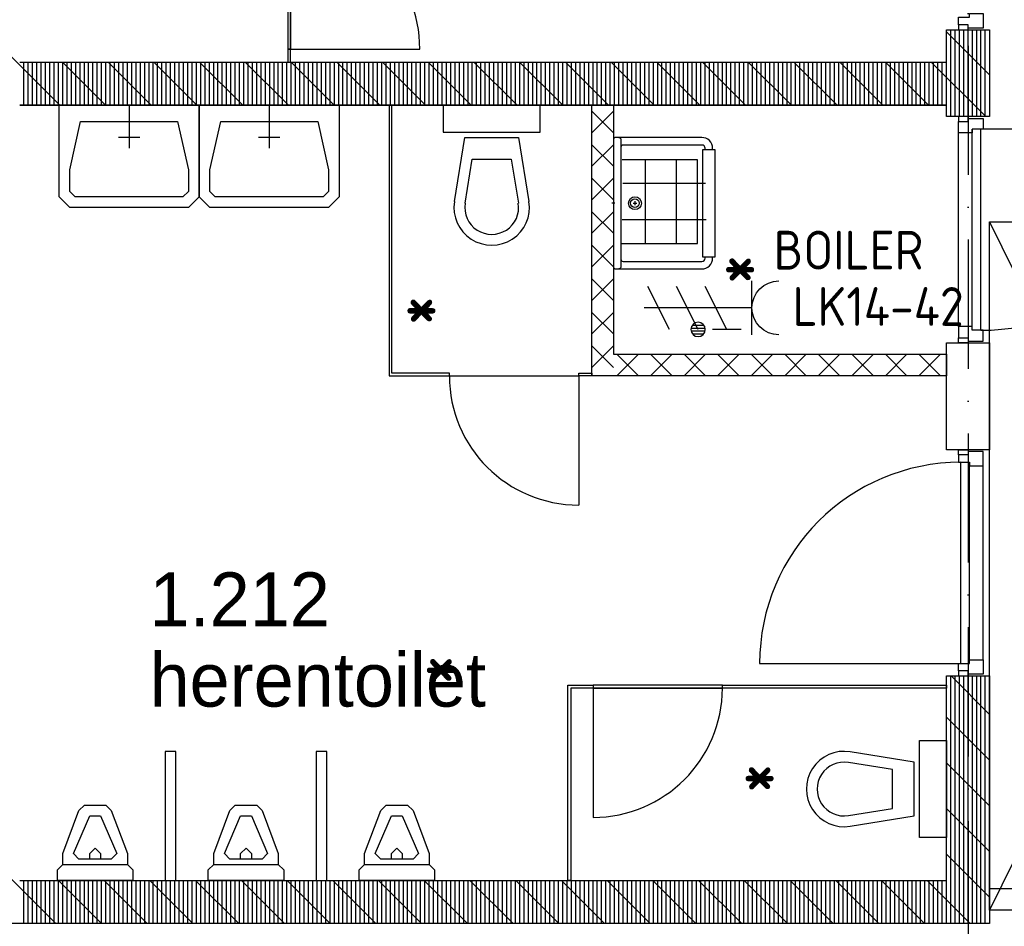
# Model space of a CAD drawing. Header units: millimetres. Extents: x -6587 to 112885, y 244 to 84344.
# Tile 13 of 50: x 29375 to 33943, y 44743 to 48952. Entities that reach past the tile are written whole.
import ezdxf
from ezdxf.enums import TextEntityAlignment as Align

# ---------------------------------------------------------------- set-up
doc = ezdxf.new("R2010")
doc.units = ezdxf.units.MM
doc.header["$LTSCALE"] = 100
doc.linetypes.add('DASHDOT', pattern=[9, 6, -1.5, 0, -1.5])
doc.linetypes.add('DASHED', pattern=[3, 1.5, -1.5])
doc.layers.get('0').update_dxf_attribs({"linetype": 'CONTINUOUS'})
for name, color, linetype in [('AL$1----_ALGEMEEN', 7, 'CONTINUOUS'), ('AL$7----_STRAMIEN', 1, 'DASHDOT'), ('AL22----_BINNENWAND', 7, 'CONTINUOUS'), ('AL22----_CAMPINGWANDJE', 1, 'CONTINUOUS'), ('AL23----_VLOEREN', 4, 'CONTINUOUS'), ('AL28----_KONSTRUKTIE', 3, 'CONTINUOUS'), ('AL32----_BINNENKOZ', 7, 'CONTINUOUS'), ('AL32----_DRAAIR', 7, 'CONTINUOUS'), ('AL32----_DRAAIRICHTING', 1, 'CONTINUOUS'), ('AL74----_INRSANITAIR', 7, 'CONTINUOUS'), ('ALXA1---_RASTER50', 12, 'CONTINUOUS'), ('ALXA7---_KALKZVUIL', 1, 'CONTINUOUS'), ('ALXAB---_PREFABBETON', 1, 'CONTINUOUS'), ('BOUW', 8, 'CONTINUOUS'), ('EB63103-_ATTRIB', 2, 'CONTINUOUS'), ('EL63103-_LICHT-WCD230V', 3, 'CONTINUOUS'), ('MAATV-SPARING', 1, 'CONTINUOUS')]:
    doc.layers.add(name, color=color, linetype=linetype)
doc.styles.add('1_8', font='iso', dxfattribs={"width": 0.7, "height": 1.8})
doc.styles.add('BURO-025', font='BUROFONT.shx', dxfattribs={"height": 250})
doc.styles.get("Standard").update_dxf_attribs({"font": 'iso.shx'})

# ---------------------------------------------------------------- blocks, each defined once
blk = doc.blocks.new('ES2W2A')
at = {"color": 0}
for p, q in [((-1.25, 2), (1.25, 2)), ((0, 2), (0, -3))]:
    blk.add_line(p, q, dxfattribs=at)
at = {"color": 1}
for p, q in [((-1, 1.5), (-1, 0.167)), ((-1, 0.833), (1, -0.167)), ((-1.2, -0.767), (-1.2, -0.233)), ((-1.067, -0.827), (-1.067, -0.173)), ((-0.933, -0.827), (-0.933, -0.173)), ((-0.8, -0.767), (-0.8, -0.233)), ((-1, -0.5), (1, -1.5)), ((-1, -1.833), (1, -2.833))]:
    blk.add_line(p, q, dxfattribs=at)
blk.add_circle((-1, -0.5), 0.333, dxfattribs=at)
at = {"color": 0}
blk.add_arc((0, 3.25), 1.25, 180, 0, dxfattribs=at)
at = {"style": '1_8'}
for tag, flags, p in [('VERMOGEN', 9, (-2.5, 5)), ('GROEP', 8, (0, 5)), ('SCHAK', 8, (2.5, 5)), ('GELIJK', 9, (5, 5)), ('KAST', 9, (7, 5)), ('TAL', 8, (2.5, 5))]:
    blk.add_attdef(tag, text='', height=1.8, rotation=90, dxfattribs=dict(at, flags=flags)).set_placement(p, align=Align.MIDDLE_CENTER)
at = {"style": '1_8', "width": 0.7, "flags": 8}
blk.add_attdef('DOEL', text='', height=1.8, rotation=90, dxfattribs=at).set_placement((-2.5, 5), align=Align.MIDDLE_LEFT)
at = {"style": '1_8', "flags": 9}
blk.add_attdef('M_CODE', text='', height=1.8, dxfattribs=at).set_placement((0, 0), align=Align.MIDDLE_CENTER)

msp = doc.modelspace()

# ---------------------------------------------------------------- linework, layer by layer
at = {"layer": 'AL$1----_ALGEMEEN', "color": 8, "linetype": 'DASHED'}
msp.add_line((33874.8, 44917.5), (35616.7, 44917.5), dxfattribs=at)
at = {"layer": 'AL$7----_STRAMIEN', "color": 1}
msp.add_line((33774.8, 76734.4), (33774.8, 7509.2), dxfattribs=at)
at = {"layer": 'AL22----_BINNENWAND', "color": 8}
for p, q in [((30618.3, 48815), (30618.3, 48755)), ((30631.3, 48815), (30618.3, 48815)), ((30618.3, 48815), (30631.3, 48815)), ((30631.3, 48755), (30631.3, 48815)), ((29654.8, 48555), (29654.8, 48755)), ((29674.8, 48555), (29674.8, 48755)), ((29694.8, 48555), (29694.8, 48755)), ((29714.8, 48555), (29714.8, 48755)), ((29734.8, 48555), (29734.8, 48755)), ((29754.8, 48555), (29754.8, 48755)), ((29774.8, 48555), (29774.8, 48755)), ((29985.1, 48555), (29785.1, 48755)), ((29794.8, 48555), (29794.8, 48755)), ((29814.8, 48555), (29814.8, 48755)), ((29834.8, 48555), (29834.8, 48755)), ((29854.8, 48555), (29854.8, 48755)), ((29874.8, 48555), (29874.8, 48755)), ((29894.8, 48555), (29894.8, 48755)), ((29914.8, 48555), (29914.8, 48755)), ((29934.8, 48555), (29934.8, 48755)), ((29954.8, 48555), (29954.8, 48755)), ((29974.8, 48555), (29974.8, 48755)), ((29994.8, 48555), (29994.8, 48755)), ((30197.3, 48555), (29997.3, 48755)), ((30014.8, 48555), (30014.8, 48755)), ((30034.8, 48555), (30034.8, 48755)), ((30054.8, 48555), (30054.8, 48755)), ((30074.8, 48555), (30074.8, 48755)), ((30094.8, 48555), (30094.8, 48755)), ((30114.8, 48555), (30114.8, 48755)), ((30134.8, 48555), (30134.8, 48755)), ((30154.8, 48555), (30154.8, 48755)), ((30174.8, 48555), (30174.8, 48755)), ((30194.8, 48555), (30194.8, 48755)), ((30409.4, 48555), (30209.4, 48755)), ((30214.8, 48555), (30214.8, 48755)), ((30234.8, 48555), (30234.8, 48755)), ((30254.8, 48555), (30254.8, 48755)), ((30274.8, 48555), (30274.8, 48755)), ((30294.8, 48555), (30294.8, 48755)), ((30314.8, 48555), (30314.8, 48755)), ((30334.8, 48555), (30334.8, 48755)), ((30354.8, 48555), (30354.8, 48755)), ((30374.8, 48555), (30374.8, 48755)), ((30394.8, 48555), (30394.8, 48755)), ((30414.8, 48555), (30414.8, 48755)), ((30621.5, 48555), (30421.5, 48755)), ((30434.8, 48555), (30434.8, 48755)), ((30454.8, 48555), (30454.8, 48755)), ((30474.8, 48555), (30474.8, 48755)), ((30494.8, 48555), (30494.8, 48755)), ((30514.8, 48555), (30514.8, 48755)), ((30534.8, 48555), (30534.8, 48755)), ((30554.8, 48555), (30554.8, 48755)), ((30574.8, 48555), (30574.8, 48755)), ((30594.8, 48555), (30594.8, 48755)), ((30614.8, 48555), (30614.8, 48755)), ((30618.3, 48755), (30631.3, 48755)), ((30833.7, 48555), (30633.7, 48755)), ((30634.8, 48555), (30634.8, 48755)), ((30654.8, 48555), (30654.8, 48755)), ((30674.8, 48555), (30674.8, 48755)), ((30694.8, 48555), (30694.8, 48755)), ((30714.8, 48555), (30714.8, 48755)), ((30734.8, 48555), (30734.8, 48755)), ((30754.8, 48555), (30754.8, 48755)), ((30774.8, 48555), (30774.8, 48755)), ((30794.8, 48555), (30794.8, 48755)), ((30814.8, 48555), (30814.8, 48755)), ((30834.8, 48555), (30834.8, 48755)), ((30854.8, 48555), (30854.8, 48755)), ((30874.8, 48555), (30874.8, 48755)), ((30894.8, 48555), (30894.8, 48755)), ((30914.8, 48555), (30914.8, 48755)), ((30934.8, 48555), (30934.8, 48755)), ((30954.8, 48555), (30954.8, 48755)), ((30974.8, 48555), (30974.8, 48755)), ((30994.8, 48555), (30994.8, 48755)), ((32029.3, 47298.5), (32029.3, 48555)), ((32029.3, 48555), (32129.3, 48555)), ((32129.3, 48555), (32129.3, 47398.5)), ((32129.3, 47398.5), (33674.8, 47398.5)), ((33674.8, 47398.5), (33674.8, 47298.5)), ((33674.8, 47298.5), (32029.3, 47298.5))]:
    msp.add_line(p, q, dxfattribs=at)
for points in [[(29882.5, 48555), (29882.5, 48355)], [(30857.5, 48555), (30857.5, 48255), (30857.5, 48130), (30807.5, 48080), (30257.5, 48080), (30207.5, 48130), (30207.5, 48255), (30207.5, 48555), (30857.5, 48555)], [(30532.5, 48555), (30532.5, 48355)], [(30757.5, 48480), (30807.5, 48255), (30807.5, 48155), (30782.5, 48130), (30282.5, 48130), (30257.5, 48155), (30257.5, 48255), (30307.5, 48480), (30757.5, 48480)], [(29932.5, 48405), (29832.5, 48405)], [(30582.5, 48405), (30482.5, 48405)]]:
    msp.add_lwpolyline(points, dxfattribs=at)
at = {"layer": 'AL22----_CAMPINGWANDJE', "color": 8}
for p, q in [((31088.8, 48555), (31088.8, 47298.5)), ((31101.8, 48555), (31088.8, 48555)), ((31101.8, 47311.5), (31101.8, 48555)), ((31088.8, 47298.5), (31368.3, 47298.5)), ((31368.3, 47311.5), (31101.8, 47311.5)), ((31368.3, 47298.5), (31368.3, 47311.5)), ((31968.3, 47298.5), (31968.3, 47311.5)), ((31968.3, 47311.5), (32029.3, 47311.5)), ((32029.3, 47298.5), (31968.3, 47298.5)), ((32029.3, 47311.5), (32029.3, 47298.5)), ((31918.3, 44955), (31918.3, 45861.5)), ((31918.3, 45861.5), (32034.8, 45861.5)), ((32034.8, 45848.5), (31931.3, 45848.5)), ((31931.3, 45848.5), (31931.3, 44955)), ((32034.8, 45861.5), (32034.8, 45848.5)), ((32634.8, 45848.5), (32634.8, 45861.5)), ((32634.8, 45861.5), (33674.8, 45861.5)), ((33674.8, 45848.5), (32634.8, 45848.5)), ((33674.8, 45861.5), (33674.8, 45848.5)), ((31931.3, 44955), (31918.3, 44955))]:
    msp.add_line(p, q, dxfattribs=at)
at = {"layer": 'AL23----_VLOEREN', "color": 8}
for p, q in [((33874.8, 44817.5), (33874.8, 48013.5)), ((35439.6, 48013.5), (33874.8, 44817.5)), ((33874.8, 48013.5), (35439.6, 44817.5)), ((33874.8, 48013.5), (35439.6, 48013.4)), ((35616.7, 44817.5), (33874.8, 44817.5))]:
    msp.add_line(p, q, dxfattribs=at)
at = {"layer": 'AL28----_KONSTRUKTIE', "color": 8, "linetype": 'Continuous'}
for p, q in [((33674.8, 48755), (33674.8, 48905)), ((33674.8, 48905), (33874.8, 48905)), ((33874.8, 48905), (33874.8, 48501.7)), ((29374.8, 48755), (33674.8, 48755)), ((33674.8, 48555), (29374.8, 48555)), ((33674.8, 48501.7), (33674.8, 48555)), ((33874.8, 48501.7), (33674.8, 48501.7)), ((33674.8, 44955), (33674.8, 45905)), ((33674.8, 45905), (33874.8, 45905)), ((33874.8, 45905), (33874.8, 44755)), ((29374.8, 44955), (31174.8, 44955)), ((31174.8, 44955), (33674.8, 44955)), ((31174.8, 44755), (28984.8, 44755)), ((33874.8, 44755), (31174.8, 44755))]:
    msp.add_line(p, q, dxfattribs=at)
at = {"layer": 'AL28----_KONSTRUKTIE', "color": 8}
for p, q in [((29374.8, 48755), (33674.8, 48755)), ((29374.8, 48555), (33674.8, 48555)), ((33674.8, 46955), (33674.8, 47451.7)), ((33674.8, 47451.7), (33874.8, 47451.7)), ((33874.8, 47451.7), (33874.8, 46955)), ((33874.8, 46955), (33674.8, 46955))]:
    msp.add_line(p, q, dxfattribs=at)
at = {"layer": 'AL32----_BINNENKOZ', "color": 8}
for p, q in [((30618.3, 49415), (30618.3, 48815)), ((30631.3, 48815), (30631.3, 49415)), ((32634.8, 45861.5), (32034.8, 45861.5)), ((32034.8, 45861.5), (32034.8, 45848.5)), ((32034.8, 45848.5), (32634.8, 45848.5)), ((32634.8, 45848.5), (32634.8, 45861.5))]:
    msp.add_line(p, q, dxfattribs=at)
for points in [[(33730.8, 48928), (33730.8, 48963), (33781.8, 48963), (33781.8, 48980), (33844.8, 48980), (33844.8, 48913), (33774.8, 48913), (33774.8, 48928), (33730.8, 48928)], [(33730.8, 48928), (33730.8, 48905), (33774.8, 48905), (33774.8, 48928)], [(33774.8, 48478.7), (33774.8, 48501.7), (33730.8, 48501.7), (33730.8, 48478.7)], [(33844.8, 48493.7), (33844.8, 48443.7), (33793.8, 48443.7), (33793.8, 48426.7), (33730.8, 48426.7), (33730.8, 48478.7), (33774.8, 48478.7), (33774.8, 48493.7), (33844.8, 48493.7)], [(33730.8, 47526.7), (33730.8, 48426.7)], [(33793.8, 47509.7), (33793.8, 48443.7)], [(33833.8, 47509.7), (33833.8, 48443.7)], [(33844.8, 47459.7), (33844.8, 47509.7), (33793.8, 47509.7), (33793.8, 47526.7), (33730.8, 47526.7), (33730.8, 47474.7), (33774.8, 47474.7), (33774.8, 47459.7), (33844.8, 47459.7)], [(33774.8, 47474.7), (33774.8, 47451.7), (33730.8, 47451.7), (33730.8, 47474.7)], [(33730.8, 46932), (33730.8, 46955), (33774.8, 46955), (33774.8, 46932)], [(33730.8, 46932), (33730.8, 46897), (33781.8, 46897), (33781.8, 46880), (33844.8, 46880), (33844.8, 46947), (33774.8, 46947), (33774.8, 46932), (33730.8, 46932)], [(33741.8, 45963), (33741.8, 46897)], [(33781.8, 45963), (33781.8, 46897)], [(33730.8, 45928), (33730.8, 45963), (33781.8, 45963), (33781.8, 45980), (33844.8, 45980), (33844.8, 45913), (33774.8, 45913), (33774.8, 45928), (33730.8, 45928)], [(33730.8, 45928), (33730.8, 45905), (33774.8, 45905), (33774.8, 45928)]]:
    msp.add_lwpolyline(points, dxfattribs=at)
at = {"layer": 'AL32----_BINNENKOZ', "color": 8, "linetype": 'Continuous'}
msp.add_lwpolyline([(33844.8, 45980), (33844.8, 46880)], dxfattribs=at)
at = {"layer": 'AL32----_DRAAIR', "color": 8}
for points in [[(34767.8, 48443.7), (33833.8, 48443.7)], [(32807.8, 45963), (33741.8, 45963)]]:
    msp.add_lwpolyline(points, dxfattribs=at)
for centre, start, end in [((33833.8, 48443.7), 270, 0), ((33741.8, 45963), 90, 180)]:
    msp.add_arc(centre, 934, start, end, dxfattribs=at)
at = {"layer": 'AL32----_DRAAIRICHTING', "color": 8}
for p, q in [((30631.3, 49415), (30631.3, 48815)), ((30631.3, 48815), (31231.3, 48815)), ((31368.3, 47298.5), (31968.3, 47298.5)), ((31968.3, 47298.5), (31968.3, 46698.5)), ((32634.8, 45848.5), (32034.8, 45848.5)), ((32034.8, 45848.5), (32034.8, 45248.5))]:
    msp.add_line(p, q, dxfattribs=at)
for centre, start, end in [((30631.3, 48815), 0, 90), ((31968.3, 47298.5), 180, 270), ((32034.8, 45848.5), 270, 0)]:
    msp.add_arc(centre, 600, start, end, dxfattribs=at)
at = {"layer": 'AL74----_INRSANITAIR', "color": 8, "linetype": 'Continuous'}
for p, q in [((31339.8, 48555), (31339.8, 48430)), ((31789.8, 48555), (31339.8, 48555)), ((31789.8, 48430), (31789.8, 48555)), ((31339.8, 48430), (31789.8, 48430)), ((31392.1, 48107.8), (31439.8, 48405)), ((31439.8, 48405), (31689.8, 48405)), ((31689.8, 48405), (31737.6, 48107.8)), ((31441.4, 48099.8), (31474.4, 48305)), ((31474.4, 48305), (31655.3, 48305)), ((31655.3, 48305), (31688.3, 48099.8)), ((32520.2, 48301.5), (32170.2, 48301.5)), ((32278.7, 47913.5), (32278.7, 48301.5)), ((32421.4, 47913.5), (32421.4, 48301.5)), ((32520.2, 47913.5), (32520.2, 48301.5)), ((31739.8, 48155), (31739.8, 48155)), ((32173.4, 48192.9), (32555.9, 48192.9)), ((32170.2, 48023.7), (32559.1, 48023.7)), ((31614.8, 47980), (31614.8, 47980)), ((32168.5, 47913.5), (32520.2, 47913.5)), ((33274.8, 45555), (33274.8, 45555)), ((33099.8, 45430), (33099.8, 45430))]:
    msp.add_line(p, q, dxfattribs=at)
at = {"layer": 'AL74----_INRSANITAIR', "color": 8}
for p, q in [((32554.4, 48350), (32554.4, 48355)), ((32589.4, 48350), (32589.4, 48355)), ((32229.4, 48109.6), (32229.4, 48091.1)), ((32136.6, 48100), (32122.1, 48100)), ((32221.4, 48100), (32237.3, 48100)), ((32554.4, 47845), (32554.4, 47850)), ((32589.4, 47845), (32589.4, 47850)), ((30049.8, 45555), (30049.8, 44955)), ((30099.8, 45555), (30049.8, 45555)), ((30099.8, 44955), (30099.8, 45555)), ((30749.8, 45555), (30749.8, 44955)), ((30799.8, 45555), (30749.8, 45555)), ((30799.8, 44955), (30799.8, 45555)), ((30049.8, 44955), (30099.8, 44955)), ((30749.8, 44955), (30799.8, 44955))]:
    msp.add_line(p, q, dxfattribs=at)
at = {"layer": 'AL74----_INRSANITAIR', "color": 8, "linetype": 'Continuous'}
for points in [[(30207.5, 48555), (30207.5, 48255), (30207.5, 48130), (30157.5, 48080), (29607.5, 48080), (29557.5, 48130), (29557.5, 48255), (29557.5, 48555), (30207.5, 48555)], [(30107.5, 48480), (30157.5, 48255), (30157.5, 48155), (30132.5, 48130), (29632.5, 48130), (29607.5, 48155), (29607.5, 48255), (29657.5, 48480), (30107.5, 48480)], [(33674.8, 45155), (33549.8, 45155), (33549.8, 45605), (33674.8, 45605), (33674.8, 45155)], [(29574.8, 45030), (29574.8, 45080), (29649.8, 45280), (29649.8, 45280), (29674.8, 45305), (29774.8, 45305), (29774.8, 45305), (29799.8, 45280), (29874.8, 45080), (29874.8, 45030)], [(30274.8, 45030), (30274.8, 45080), (30349.8, 45280), (30349.8, 45280), (30374.8, 45305), (30474.8, 45305), (30474.8, 45305), (30499.8, 45280), (30574.8, 45080), (30574.8, 45030)], [(30974.8, 45030), (30974.8, 45080), (31049.8, 45280), (31049.8, 45280), (31074.8, 45305), (31174.8, 45305), (31174.8, 45305), (31199.8, 45280), (31274.8, 45080), (31274.8, 45030)], [(29624.8, 45080), (29699.8, 45255), (29749.8, 45255), (29824.8, 45080), (29799.8, 45055), (29649.8, 45055), (29624.8, 45080), (29624.8, 45080)], [(30324.8, 45080), (30399.8, 45255), (30449.8, 45255), (30524.8, 45080), (30499.8, 45055), (30349.8, 45055), (30324.8, 45080), (30324.8, 45080)], [(31024.8, 45080), (31099.8, 45255), (31149.8, 45255), (31224.8, 45080), (31199.8, 45055), (31049.8, 45055), (31024.8, 45080), (31024.8, 45080)], [(29699.8, 45055), (29699.8, 45080), (29724.8, 45105), (29749.8, 45080), (29749.8, 45055)], [(30399.8, 45055), (30399.8, 45080), (30424.8, 45105), (30449.8, 45080), (30449.8, 45055)], [(31099.8, 45055), (31099.8, 45080), (31124.8, 45105), (31149.8, 45080), (31149.8, 45055)], [(29549.8, 44955), (29549.8, 45005), (29574.8, 45030), (29574.8, 45030), (29874.8, 45030), (29899.8, 45005), (29899.8, 44955), (29549.8, 44955)], [(30249.8, 44955), (30249.8, 45005), (30274.8, 45030), (30274.8, 45030), (30574.8, 45030), (30599.8, 45005), (30599.8, 44955), (30249.8, 44955)], [(30949.8, 44955), (30949.8, 45005), (30974.8, 45030), (30974.8, 45030), (31274.8, 45030), (31299.8, 45005), (31299.8, 44955), (30949.8, 44955)]]:
    msp.add_lwpolyline(points, dxfattribs=at)
at = {"layer": 'AL74----_INRSANITAIR', "color": 8}
for points in [[(32589.4, 48355, 0.414214), (32539.4, 48405), (32139.4, 48405, 0.414214), (32129.4, 48395), (32129.4, 47805, 0.414214), (32139.4, 47795), (32539.4, 47795, 0.414214), (32589.4, 47845)], [(32154.4, 48405, -0.414214), (32164.4, 48395), (32164.4, 47805, -0.414214), (32154.4, 47795)], [(32554.4, 48355, 0.414214), (32539.4, 48370), (32174.4, 48370, 0.414214), (32164.4, 48360)], [(32164.4, 47840, 0.414214), (32174.4, 47830), (32539.4, 47830, 0.414214), (32554.4, 47845)]]:
    msp.add_lwpolyline(points, format="xyb", dxfattribs=at)
msp.add_lwpolyline([(32599.4, 47850), (32544.4, 47850), (32544.4, 48350), (32599.4, 48350)], close=True, dxfattribs=at)
at = {"layer": 'AL74----_INRSANITAIR', "color": 8, "linetype": 'Continuous'}
for points in [[(33227.6, 45207.2), (33524.8, 45255), (33524.8, 45505), (33227.6, 45552.8, 1.173599)], [(33219.7, 45256.6), (33424.8, 45289.6), (33424.8, 45470.4), (33219.7, 45503.4, 1.173599)]]:
    msp.add_lwpolyline(points, format="xyb", close=True, dxfattribs=at)
at = {"layer": 'AL74----_INRSANITAIR', "color": 8}
for radius in [30, 20]:
    msp.add_circle((32229.4, 48100), radius, dxfattribs=at)
at = {"layer": 'AL74----_INRSANITAIR', "color": 8, "linetype": 'Continuous'}
for radius in [175, 125]:
    msp.add_arc((31564.8, 48080), radius, 170.8673, 9.1327, dxfattribs=at)
at = {"layer": 'ALXA1---_RASTER50', "color": 8}
for p, q in [((33694.8, 48501.7), (33694.8, 48905)), ((33714.8, 48501.7), (33714.8, 48905)), ((33734.8, 48501.7), (33734.8, 48905)), ((33754.8, 48501.7), (33754.8, 48905)), ((33774.8, 48501.7), (33774.8, 48905)), ((33794.8, 48501.7), (33794.8, 48905)), ((33814.8, 48501.7), (33814.8, 48905)), ((33834.8, 48501.7), (33834.8, 48905)), ((33854.8, 48501.7), (33854.8, 48905)), ((29394.8, 48555), (29394.8, 48755)), ((29414.8, 48555), (29414.8, 48755)), ((29434.8, 48555), (29434.8, 48755)), ((29454.8, 48555), (29454.8, 48755)), ((29474.8, 48555), (29474.8, 48755)), ((29494.8, 48555), (29494.8, 48755)), ((29514.8, 48555), (29514.8, 48755)), ((29534.8, 48555), (29534.8, 48755)), ((29554.8, 48555), (29554.8, 48755)), ((29574.8, 48555), (29574.8, 48755)), ((29594.8, 48555), (29594.8, 48755)), ((29614.8, 48555), (29614.8, 48755)), ((29634.8, 48555), (29634.8, 48755)), ((31014.8, 48555), (31014.8, 48755)), ((31034.8, 48555), (31034.8, 48755)), ((31054.8, 48555), (31054.8, 48755)), ((31074.8, 48555), (31074.8, 48755)), ((31094.8, 48555), (31094.8, 48755)), ((31114.8, 48555), (31114.8, 48755)), ((31134.8, 48555), (31134.8, 48755)), ((31154.8, 48555), (31154.8, 48755)), ((31174.8, 48555), (31174.8, 48755)), ((31194.8, 48555), (31194.8, 48755)), ((31214.8, 48555), (31214.8, 48755)), ((31234.8, 48555), (31234.8, 48755)), ((31254.8, 48555), (31254.8, 48755)), ((31274.8, 48555), (31274.8, 48755)), ((31294.8, 48555), (31294.8, 48755)), ((31314.8, 48555), (31314.8, 48755)), ((31334.8, 48555), (31334.8, 48755)), ((31354.8, 48555), (31354.8, 48755)), ((31374.8, 48555), (31374.8, 48755)), ((31394.8, 48555), (31394.8, 48755)), ((31414.8, 48555), (31414.8, 48755)), ((31434.8, 48555), (31434.8, 48755)), ((31454.8, 48555), (31454.8, 48755)), ((31474.8, 48555), (31474.8, 48755)), ((31494.8, 48555), (31494.8, 48755)), ((31514.8, 48555), (31514.8, 48755)), ((31534.8, 48555), (31534.8, 48755)), ((31554.8, 48555), (31554.8, 48755)), ((31574.8, 48555), (31574.8, 48755)), ((31594.8, 48555), (31594.8, 48755)), ((31614.8, 48555), (31614.8, 48755)), ((31634.8, 48555), (31634.8, 48755)), ((31654.8, 48555), (31654.8, 48755)), ((31674.8, 48555), (31674.8, 48755)), ((31694.8, 48555), (31694.8, 48755)), ((31714.8, 48555), (31714.8, 48755)), ((31734.8, 48555), (31734.8, 48755)), ((31754.8, 48555), (31754.8, 48755)), ((31774.8, 48555), (31774.8, 48755)), ((31794.8, 48555), (31794.8, 48755)), ((31814.8, 48555), (31814.8, 48755)), ((31834.8, 48555), (31834.8, 48755)), ((31854.8, 48555), (31854.8, 48755)), ((31874.8, 48555), (31874.8, 48755)), ((31894.8, 48555), (31894.8, 48755)), ((31914.8, 48555), (31914.8, 48755)), ((31934.8, 48555), (31934.8, 48755)), ((31954.8, 48555), (31954.8, 48755)), ((31974.8, 48555), (31974.8, 48755)), ((31994.8, 48555), (31994.8, 48755)), ((32014.8, 48555), (32014.8, 48755)), ((32034.8, 48555), (32034.8, 48755)), ((32054.8, 48555), (32054.8, 48755)), ((32074.8, 48555), (32074.8, 48755)), ((32094.8, 48555), (32094.8, 48755)), ((32114.8, 48555), (32114.8, 48755)), ((32134.8, 48555), (32134.8, 48755)), ((32154.8, 48555), (32154.8, 48755)), ((32174.8, 48555), (32174.8, 48755)), ((32194.8, 48555), (32194.8, 48755)), ((32214.8, 48555), (32214.8, 48755)), ((32234.8, 48555), (32234.8, 48755)), ((32254.8, 48555), (32254.8, 48755)), ((32274.8, 48555), (32274.8, 48755)), ((32294.8, 48555), (32294.8, 48755)), ((32314.8, 48555), (32314.8, 48755)), ((32334.8, 48555), (32334.8, 48755)), ((32354.8, 48555), (32354.8, 48755)), ((32374.8, 48555), (32374.8, 48755)), ((32394.8, 48555), (32394.8, 48755)), ((32414.8, 48555), (32414.8, 48755)), ((32434.8, 48555), (32434.8, 48755)), ((32454.8, 48555), (32454.8, 48755)), ((32474.8, 48555), (32474.8, 48755)), ((32494.8, 48555), (32494.8, 48755)), ((32514.8, 48555), (32514.8, 48755)), ((32534.8, 48555), (32534.8, 48755)), ((32554.8, 48555), (32554.8, 48755)), ((32574.8, 48555), (32574.8, 48755)), ((32594.8, 48555), (32594.8, 48755)), ((32614.8, 48555), (32614.8, 48755)), ((32634.8, 48555), (32634.8, 48755)), ((32654.8, 48555), (32654.8, 48755)), ((32674.8, 48555), (32674.8, 48755)), ((32694.8, 48555), (32694.8, 48755)), ((32714.8, 48555), (32714.8, 48755)), ((32734.8, 48555), (32734.8, 48755)), ((32754.8, 48555), (32754.8, 48755)), ((32774.8, 48555), (32774.8, 48755)), ((32794.8, 48555), (32794.8, 48755)), ((32814.8, 48555), (32814.8, 48755)), ((32834.8, 48555), (32834.8, 48755)), ((32854.8, 48555), (32854.8, 48755)), ((32874.8, 48555), (32874.8, 48755)), ((32894.8, 48555), (32894.8, 48755)), ((32914.8, 48555), (32914.8, 48755)), ((32934.8, 48555), (32934.8, 48755)), ((32954.8, 48555), (32954.8, 48755)), ((32974.8, 48555), (32974.8, 48755)), ((32994.8, 48555), (32994.8, 48755)), ((33014.8, 48555), (33014.8, 48755)), ((33034.8, 48555), (33034.8, 48755)), ((33054.8, 48555), (33054.8, 48755)), ((33074.8, 48555), (33074.8, 48755)), ((33094.8, 48555), (33094.8, 48755)), ((33114.8, 48555), (33114.8, 48755)), ((33134.8, 48555), (33134.8, 48755)), ((33154.8, 48555), (33154.8, 48755)), ((33174.8, 48555), (33174.8, 48755)), ((33194.8, 48555), (33194.8, 48755)), ((33214.8, 48555), (33214.8, 48755)), ((33234.8, 48555), (33234.8, 48755)), ((33254.8, 48555), (33254.8, 48755)), ((33274.8, 48555), (33274.8, 48755)), ((33294.8, 48555), (33294.8, 48755)), ((33314.8, 48555), (33314.8, 48755)), ((33334.8, 48555), (33334.8, 48755)), ((33354.8, 48555), (33354.8, 48755)), ((33374.8, 48555), (33374.8, 48755)), ((33394.8, 48555), (33394.8, 48755)), ((33414.8, 48555), (33414.8, 48755)), ((33434.8, 48555), (33434.8, 48755)), ((33454.8, 48555), (33454.8, 48755)), ((33474.8, 48555), (33474.8, 48755)), ((33494.8, 48555), (33494.8, 48755)), ((33514.8, 48555), (33514.8, 48755)), ((33534.8, 48555), (33534.8, 48755)), ((33554.8, 48555), (33554.8, 48755)), ((33574.8, 48555), (33574.8, 48755)), ((33594.8, 48555), (33594.8, 48755)), ((33614.8, 48555), (33614.8, 48755)), ((33634.8, 48555), (33634.8, 48755)), ((33654.8, 48555), (33654.8, 48755)), ((33674.8, 48555), (33674.8, 48755)), ((33694.8, 44755), (33694.8, 45905)), ((33714.8, 44755), (33714.8, 45905)), ((33734.8, 44755), (33734.8, 45905)), ((33754.8, 44755), (33754.8, 45905)), ((33774.8, 44755), (33774.8, 45905)), ((33794.8, 44755), (33794.8, 45905)), ((33814.8, 44755), (33814.8, 45905)), ((33834.8, 44755), (33834.8, 45905)), ((33854.8, 44755), (33854.8, 45905)), ((29394.8, 44755), (29394.8, 44955)), ((29414.8, 44755), (29414.8, 44955)), ((29434.8, 44755), (29434.8, 44955)), ((29454.8, 44755), (29454.8, 44955)), ((29474.8, 44755), (29474.8, 44955)), ((29494.8, 44755), (29494.8, 44955)), ((29514.8, 44755), (29514.8, 44955)), ((29534.8, 44755), (29534.8, 44955)), ((29554.8, 44755), (29554.8, 44955)), ((29574.8, 44755), (29574.8, 44955)), ((29594.8, 44755), (29594.8, 44955)), ((29614.8, 44755), (29614.8, 44955)), ((29634.8, 44755), (29634.8, 44955)), ((29654.8, 44755), (29654.8, 44955)), ((29674.8, 44755), (29674.8, 44955)), ((29694.8, 44755), (29694.8, 44955)), ((29714.8, 44755), (29714.8, 44955)), ((29734.8, 44755), (29734.8, 44955)), ((29754.8, 44755), (29754.8, 44955)), ((29774.8, 44755), (29774.8, 44955)), ((29794.8, 44755), (29794.8, 44955)), ((29814.8, 44755), (29814.8, 44955)), ((29834.8, 44755), (29834.8, 44955)), ((29854.8, 44755), (29854.8, 44955)), ((29874.8, 44755), (29874.8, 44955)), ((29894.8, 44755), (29894.8, 44955)), ((29914.8, 44755), (29914.8, 44955)), ((29934.8, 44755), (29934.8, 44955)), ((29954.8, 44755), (29954.8, 44955)), ((29974.8, 44755), (29974.8, 44955)), ((29994.8, 44755), (29994.8, 44955)), ((30014.8, 44755), (30014.8, 44955)), ((30034.8, 44755), (30034.8, 44955)), ((30054.8, 44755), (30054.8, 44955)), ((30074.8, 44755), (30074.8, 44955)), ((30094.8, 44755), (30094.8, 44955)), ((30114.8, 44755), (30114.8, 44955)), ((30134.8, 44755), (30134.8, 44955)), ((30154.8, 44755), (30154.8, 44955)), ((30174.8, 44755), (30174.8, 44955)), ((30194.8, 44755), (30194.8, 44955)), ((30214.8, 44755), (30214.8, 44955)), ((30234.8, 44755), (30234.8, 44955)), ((30254.8, 44755), (30254.8, 44955)), ((30274.8, 44755), (30274.8, 44955)), ((30294.8, 44755), (30294.8, 44955)), ((30314.8, 44755), (30314.8, 44955)), ((30334.8, 44755), (30334.8, 44955)), ((30354.8, 44755), (30354.8, 44955)), ((30374.8, 44755), (30374.8, 44955)), ((30394.8, 44755), (30394.8, 44955)), ((30414.8, 44755), (30414.8, 44955)), ((30434.8, 44755), (30434.8, 44955)), ((30454.8, 44755), (30454.8, 44955)), ((30474.8, 44755), (30474.8, 44955)), ((30494.8, 44755), (30494.8, 44955)), ((30514.8, 44755), (30514.8, 44955)), ((30534.8, 44755), (30534.8, 44955)), ((30554.8, 44755), (30554.8, 44955)), ((30574.8, 44755), (30574.8, 44955)), ((30594.8, 44755), (30594.8, 44955)), ((30614.8, 44755), (30614.8, 44955)), ((30634.8, 44755), (30634.8, 44955)), ((30654.8, 44755), (30654.8, 44955)), ((30674.8, 44755), (30674.8, 44955)), ((30694.8, 44755), (30694.8, 44955)), ((30714.8, 44755), (30714.8, 44955)), ((30734.8, 44755), (30734.8, 44955)), ((30754.8, 44755), (30754.8, 44955)), ((30774.8, 44755), (30774.8, 44955)), ((30794.8, 44755), (30794.8, 44955)), ((30814.8, 44755), (30814.8, 44955)), ((30834.8, 44755), (30834.8, 44955)), ((30854.8, 44755), (30854.8, 44955)), ((30874.8, 44755), (30874.8, 44955)), ((30894.8, 44755), (30894.8, 44955)), ((30914.8, 44755), (30914.8, 44955)), ((30934.8, 44755), (30934.8, 44955)), ((30954.8, 44755), (30954.8, 44955)), ((30974.8, 44755), (30974.8, 44955)), ((30994.8, 44755), (30994.8, 44955)), ((31014.8, 44755), (31014.8, 44955)), ((31034.8, 44755), (31034.8, 44955)), ((31054.8, 44755), (31054.8, 44955)), ((31074.8, 44755), (31074.8, 44955)), ((31094.8, 44755), (31094.8, 44955)), ((31114.8, 44755), (31114.8, 44955)), ((31134.8, 44755), (31134.8, 44955)), ((31154.8, 44755), (31154.8, 44955)), ((31174.8, 44755), (31174.8, 44955)), ((31194.8, 44755), (31194.8, 44955)), ((31214.8, 44755), (31214.8, 44955)), ((31234.8, 44755), (31234.8, 44955)), ((31254.8, 44755), (31254.8, 44955)), ((31274.8, 44755), (31274.8, 44955)), ((31294.8, 44755), (31294.8, 44955)), ((31314.8, 44755), (31314.8, 44955)), ((31334.8, 44755), (31334.8, 44955)), ((31354.8, 44755), (31354.8, 44955)), ((31374.8, 44755), (31374.8, 44955)), ((31394.8, 44755), (31394.8, 44955)), ((31414.8, 44755), (31414.8, 44955)), ((31434.8, 44755), (31434.8, 44955)), ((31454.8, 44755), (31454.8, 44955)), ((31474.8, 44755), (31474.8, 44955)), ((31494.8, 44755), (31494.8, 44955)), ((31514.8, 44755), (31514.8, 44955)), ((31534.8, 44755), (31534.8, 44955)), ((31554.8, 44755), (31554.8, 44955)), ((31574.8, 44755), (31574.8, 44955)), ((31594.8, 44755), (31594.8, 44955)), ((31614.8, 44755), (31614.8, 44955)), ((31634.8, 44755), (31634.8, 44955)), ((31654.8, 44755), (31654.8, 44955)), ((31674.8, 44755), (31674.8, 44955)), ((31694.8, 44755), (31694.8, 44955)), ((31714.8, 44755), (31714.8, 44955)), ((31734.8, 44755), (31734.8, 44955)), ((31754.8, 44755), (31754.8, 44955)), ((31774.8, 44755), (31774.8, 44955)), ((31794.8, 44755), (31794.8, 44955)), ((31814.8, 44755), (31814.8, 44955)), ((31834.8, 44755), (31834.8, 44955)), ((31854.8, 44755), (31854.8, 44955)), ((31874.8, 44755), (31874.8, 44955)), ((31894.8, 44755), (31894.8, 44955)), ((31914.8, 44755), (31914.8, 44955)), ((31934.8, 44755), (31934.8, 44955)), ((31954.8, 44755), (31954.8, 44955)), ((31974.8, 44755), (31974.8, 44955)), ((31994.8, 44755), (31994.8, 44955)), ((32014.8, 44755), (32014.8, 44955)), ((32034.8, 44755), (32034.8, 44955)), ((32054.8, 44755), (32054.8, 44955)), ((32074.8, 44755), (32074.8, 44955)), ((32094.8, 44755), (32094.8, 44955)), ((32114.8, 44755), (32114.8, 44955)), ((32134.8, 44755), (32134.8, 44955)), ((32154.8, 44755), (32154.8, 44955)), ((32174.8, 44755), (32174.8, 44955)), ((32194.8, 44755), (32194.8, 44955)), ((32214.8, 44755), (32214.8, 44955)), ((32234.8, 44755), (32234.8, 44955)), ((32254.8, 44755), (32254.8, 44955)), ((32274.8, 44755), (32274.8, 44955)), ((32294.8, 44755), (32294.8, 44955)), ((32314.8, 44755), (32314.8, 44955)), ((32334.8, 44755), (32334.8, 44955)), ((32354.8, 44755), (32354.8, 44955)), ((32374.8, 44755), (32374.8, 44955)), ((32394.8, 44755), (32394.8, 44955)), ((32414.8, 44755), (32414.8, 44955)), ((32434.8, 44755), (32434.8, 44955)), ((32454.8, 44755), (32454.8, 44955)), ((32474.8, 44755), (32474.8, 44955)), ((32494.8, 44755), (32494.8, 44955)), ((32514.8, 44755), (32514.8, 44955)), ((32534.8, 44755), (32534.8, 44955)), ((32554.8, 44755), (32554.8, 44955)), ((32574.8, 44755), (32574.8, 44955)), ((32594.8, 44755), (32594.8, 44955)), ((32614.8, 44755), (32614.8, 44955)), ((32634.8, 44755), (32634.8, 44955)), ((32654.8, 44755), (32654.8, 44955)), ((32674.8, 44755), (32674.8, 44955)), ((32694.8, 44755), (32694.8, 44955)), ((32714.8, 44755), (32714.8, 44955)), ((32734.8, 44755), (32734.8, 44955)), ((32754.8, 44755), (32754.8, 44955)), ((32774.8, 44755), (32774.8, 44955)), ((32794.8, 44755), (32794.8, 44955)), ((32814.8, 44755), (32814.8, 44955)), ((32834.8, 44755), (32834.8, 44955)), ((32854.8, 44755), (32854.8, 44955)), ((32874.8, 44755), (32874.8, 44955)), ((32894.8, 44755), (32894.8, 44955)), ((32914.8, 44755), (32914.8, 44955)), ((32934.8, 44755), (32934.8, 44955)), ((32954.8, 44755), (32954.8, 44955)), ((32974.8, 44755), (32974.8, 44955)), ((32994.8, 44755), (32994.8, 44955)), ((33014.8, 44755), (33014.8, 44955)), ((33034.8, 44755), (33034.8, 44955)), ((33054.8, 44755), (33054.8, 44955)), ((33074.8, 44755), (33074.8, 44955)), ((33094.8, 44755), (33094.8, 44955)), ((33114.8, 44755), (33114.8, 44955)), ((33134.8, 44755), (33134.8, 44955)), ((33154.8, 44755), (33154.8, 44955)), ((33174.8, 44755), (33174.8, 44955)), ((33194.8, 44755), (33194.8, 44955)), ((33214.8, 44755), (33214.8, 44955)), ((33234.8, 44755), (33234.8, 44955)), ((33254.8, 44755), (33254.8, 44955)), ((33274.8, 44755), (33274.8, 44955)), ((33294.8, 44755), (33294.8, 44955)), ((33314.8, 44755), (33314.8, 44955)), ((33334.8, 44755), (33334.8, 44955)), ((33354.8, 44755), (33354.8, 44955)), ((33374.8, 44755), (33374.8, 44955)), ((33394.8, 44755), (33394.8, 44955)), ((33414.8, 44755), (33414.8, 44955)), ((33434.8, 44755), (33434.8, 44955)), ((33454.8, 44755), (33454.8, 44955)), ((33474.8, 44755), (33474.8, 44955)), ((33494.8, 44755), (33494.8, 44955)), ((33514.8, 44755), (33514.8, 44955)), ((33534.8, 44755), (33534.8, 44955)), ((33554.8, 44755), (33554.8, 44955)), ((33574.8, 44755), (33574.8, 44955)), ((33594.8, 44755), (33594.8, 44955)), ((33614.8, 44755), (33614.8, 44955)), ((33634.8, 44755), (33634.8, 44955)), ((33654.8, 44755), (33654.8, 44955)), ((33674.8, 44755), (33674.8, 44955))]:
    msp.add_line(p, q, dxfattribs=at)
at = {"layer": 'ALXA7---_KALKZVUIL', "color": 8}
for p, q in [((32129.3, 48427.2), (32029.3, 48527.2)), ((32129.3, 48527.2), (32029.3, 48427.2)), ((32129.3, 48271.5), (32029.3, 48371.5)), ((32129.3, 48371.5), (32029.3, 48271.5)), ((32129.3, 48115.8), (32029.3, 48215.8)), ((32129.3, 48215.8), (32029.3, 48115.8)), ((32129.3, 47960.2), (32029.3, 48060.2)), ((32129.3, 48060.2), (32029.3, 47960.2)), ((32129.3, 47804.5), (32029.3, 47904.5)), ((32129.3, 47904.5), (32029.3, 47804.5)), ((32129.3, 47648.8), (32029.3, 47748.8)), ((32129.3, 47748.8), (32029.3, 47648.8)), ((32129.3, 47493.2), (32029.3, 47593.2)), ((32129.3, 47593.2), (32029.3, 47493.2)), ((32129.3, 47337.5), (32029.3, 47437.5)), ((32129.3, 47437.5), (32029.3, 47337.5)), ((32246, 47398.5), (32146, 47298.5)), ((32146, 47398.5), (32246, 47298.5)), ((32401.7, 47398.5), (32301.7, 47298.5)), ((32301.7, 47398.5), (32401.7, 47298.5)), ((32557.3, 47398.5), (32457.3, 47298.5)), ((32457.3, 47398.5), (32557.3, 47298.5)), ((32713, 47398.5), (32613, 47298.5)), ((32613, 47398.5), (32713, 47298.5)), ((32868.7, 47398.5), (32768.7, 47298.5)), ((32768.7, 47398.5), (32868.7, 47298.5)), ((33024.3, 47398.5), (32924.3, 47298.5)), ((32924.3, 47398.5), (33024.3, 47298.5)), ((33180, 47398.5), (33080, 47298.5)), ((33080, 47398.5), (33180, 47298.5)), ((33335.7, 47398.5), (33235.7, 47298.5)), ((33235.7, 47398.5), (33335.7, 47298.5)), ((33491.3, 47398.5), (33391.3, 47298.5)), ((33391.3, 47398.5), (33491.3, 47298.5)), ((33647, 47398.5), (33547, 47298.5)), ((33547, 47398.5), (33647, 47298.5))]:
    msp.add_line(p, q, dxfattribs=at)
at = {"layer": 'ALXAB---_PREFABBETON', "color": 8}
for p, q in [((29560.9, 48555), (29174.8, 48941)), ((33874.8, 48695.8), (33674.8, 48895.8)), ((29773, 48555), (29573, 48755)), ((31045.8, 48555), (30845.8, 48755)), ((31257.9, 48555), (31057.9, 48755)), ((31470.1, 48555), (31270.1, 48755)), ((31682.2, 48555), (31482.2, 48755)), ((31894.3, 48555), (31694.3, 48755)), ((32106.5, 48555), (31906.5, 48755)), ((32318.6, 48555), (32118.6, 48755)), ((32530.7, 48555), (32330.7, 48755)), ((32742.9, 48555), (32542.9, 48755)), ((32955, 48555), (32755, 48755)), ((33167.1, 48555), (32967.1, 48755)), ((33379.3, 48555), (33179.3, 48755)), ((33591.4, 48555), (33391.4, 48755)), ((33856.8, 48501.7), (33603.5, 48755)), ((33874.8, 45726), (33695.8, 45905)), ((33874.8, 45513.8), (33674.8, 45713.8)), ((33874.8, 45301.7), (33674.8, 45501.7)), ((33874.8, 45089.6), (33674.8, 45289.6)), ((29542.5, 44755), (29174.8, 45122.6)), ((33874.8, 44877.4), (33674.8, 45077.4)), ((29754.6, 44755), (29554.6, 44955)), ((29966.8, 44755), (29766.8, 44955)), ((30178.9, 44755), (29978.9, 44955)), ((30391, 44755), (30191, 44955)), ((30603.2, 44755), (30403.2, 44955)), ((30815.3, 44755), (30615.3, 44955)), ((31027.4, 44755), (30827.4, 44955)), ((31239.6, 44755), (31039.6, 44955)), ((31451.7, 44755), (31251.7, 44955)), ((31663.8, 44755), (31463.8, 44955)), ((31876, 44755), (31676, 44955)), ((32088.1, 44755), (31888.1, 44955)), ((32300.2, 44755), (32100.2, 44955)), ((32512.3, 44755), (32312.3, 44955)), ((32724.5, 44755), (32524.5, 44955)), ((32936.6, 44755), (32736.6, 44955)), ((33148.7, 44755), (32948.7, 44955)), ((33360.9, 44755), (33160.9, 44955)), ((33573, 44755), (33373, 44955)), ((33785.1, 44755), (33585.1, 44955))]:
    msp.add_line(p, q, dxfattribs=at)
at = {"layer": 'MAATV-SPARING', "color": 8}
msp.add_line((32029.3, 48555.1), (32029.3, 48555.1), dxfattribs=at)

# ---------------------------------------------------------------- block references
at = {"layer": 'EL63103-_LICHT-WCD230V'}
ref = msp.add_blockref('ES2W2A', (32572.3, 47613.8), dxfattribs=dict(at, xscale=-100, yscale=100, zscale=100, rotation=270))
ref.add_attrib('DOEL', 'BOILER', dxfattribs={"layer": 'EB63103-_ATTRIB', "color": 1, "height": 180, "style": '1_8', "flags": 8}).set_placement((33567.8, 47882), align=Align.MIDDLE_RIGHT)
ref.add_attrib('GROEP', 'LK14-42', dxfattribs={"layer": 'EB63103-_ATTRIB', "color": 1, "height": 180, "style": '1_8', "flags": 8}).set_placement((33357.5, 47620.5), align=Align.MIDDLE_CENTER)

# ---------------------------------------------------------------- texts
at = {"layer": 'BOUW', "style": 'BURO-025'}
for s, p in [('1.212', (29977.2, 46135.7)), ('herentoilet', (29977.2, 45762.6))]:
    msp.add_text(s, height=250, dxfattribs=at).set_placement(p)
at = {"layer": 'MAATV-SPARING', "color": 8}
for p in [(32634.8, 47685.4), (31156.3, 47494.4), (31246.8, 45825.5), (32725.3, 45322.8)]:
    msp.add_text('*', height=270, dxfattribs=at).set_placement(p)

doc.saveas('drawing.dxf')
